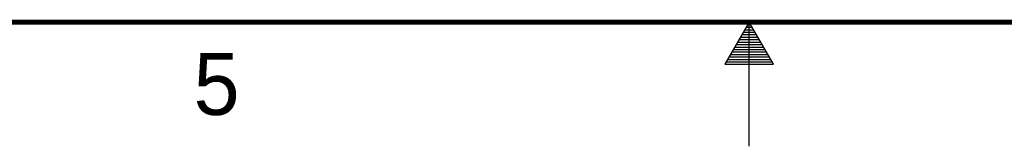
# Model space of a CAD drawing. Header units: inches. Extents: x 0 to 34, y 0 to 22.
# Tile 11 of 111: x 14.1 to 18, y 0 to 0.5. Entities that reach past the tile are written whole.
import ezdxf

# ---------------------------------------------------------------- set-up
doc = ezdxf.new("R2010")
doc.units = ezdxf.units.IN
doc.header["$LTSCALE"] = 1.87
doc.header["$MEASUREMENT"] = 0
doc.layers.get('0').update_dxf_attribs({"linetype": 'CONTINUOUS'})
doc.styles.get("Standard").update_dxf_attribs({"font": 'txt', "width": 0.8})

msp = doc.modelspace()

# ---------------------------------------------------------------- linework, layer by layer
at = {"color": 2, "linetype": 'CONTINUOUS'}
for p, q in [((17, 0.5), (16.902, 0.3303)), ((16.9885, 0.48), (17.0116, 0.48)), ((16.9942, 0.49), (17.0058, 0.49)), ((17.098, 0.3303), (17, 0.5)), ((17, 0), (17, 0.5)), ((16.9654, 0.44), (17.0347, 0.44)), ((16.9712, 0.45), (17.0289, 0.45)), ((16.9769, 0.46), (17.0231, 0.46)), ((16.9827, 0.47), (17.0173, 0.47)), ((16.9423, 0.4), (17.0578, 0.4)), ((16.9481, 0.41), (17.052, 0.41)), ((16.9538, 0.42), (17.0462, 0.42)), ((16.9596, 0.43), (17.0404, 0.43)), ((16.9192, 0.36), (17.0808, 0.36)), ((16.925, 0.37), (17.0751, 0.37)), ((16.9307, 0.38), (17.0693, 0.38)), ((16.9365, 0.39), (17.0635, 0.39)), ((16.902, 0.3303), (17.098, 0.3303)), ((16.9076, 0.34), (17.0924, 0.34)), ((16.9134, 0.35), (17.0866, 0.35))]:
    msp.add_line(p, q, dxfattribs=at)
at = {"color": 7, "linetype": 'CONTINUOUS', "const_width": 0.02}
msp.add_lwpolyline([(0.5, 0.5), (33.5, 0.5)], dxfattribs=at)

# ---------------------------------------------------------------- texts
at = {"color": 2, "linetype": 'CONTINUOUS'}
msp.add_text('5', height=0.25, dxfattribs=at).set_placement((14.754, 0.1262))

doc.saveas('drawing.dxf')
